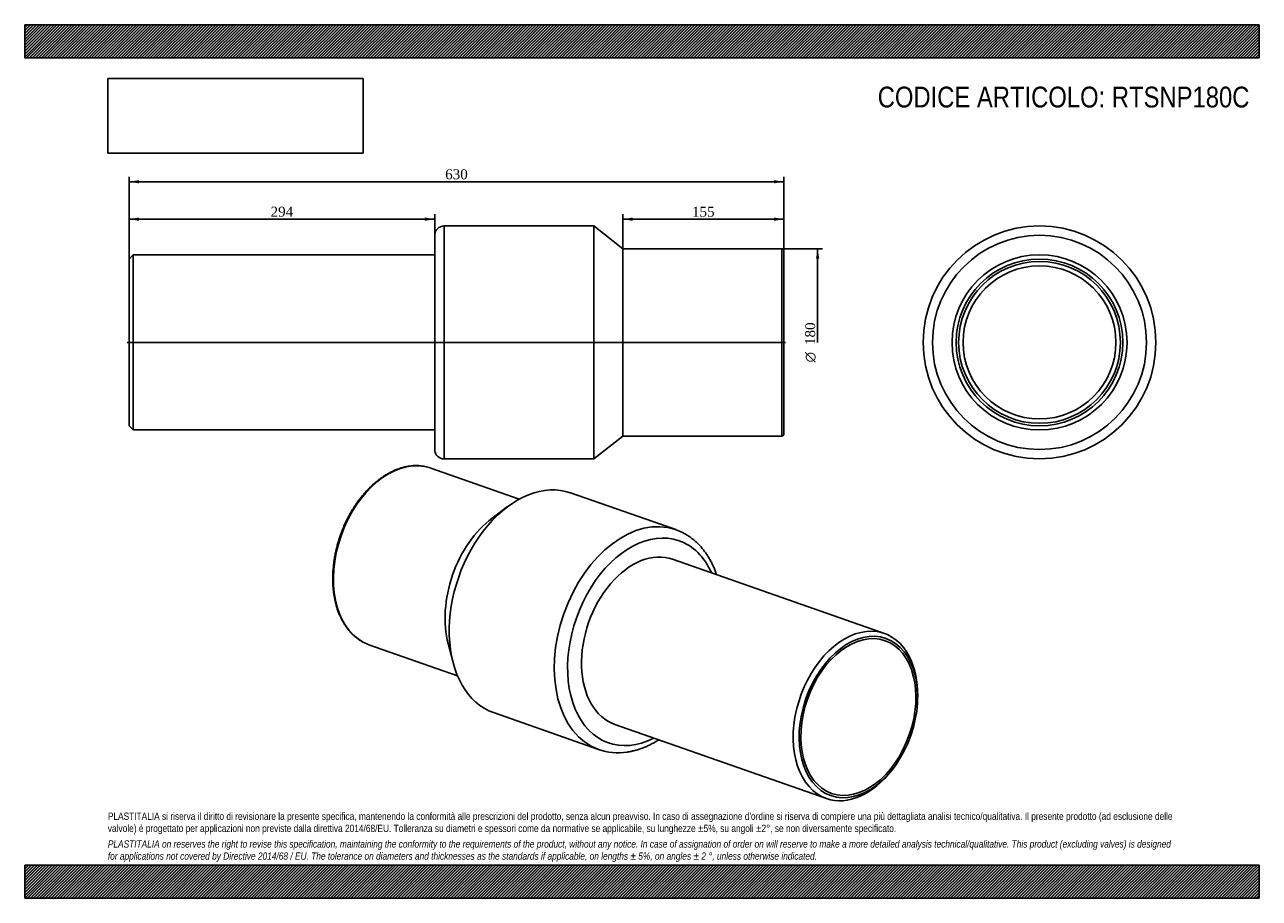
# Model space of a CAD drawing. Header units: millimetres. Extents: x 0 to 1188, y 0 to 840.
import ezdxf
from ezdxf.enums import TextEntityAlignment as Align
from ezdxf.lldxf.tags import DXFTag

# ---------------------------------------------------------------- set-up
doc = ezdxf.new("R2010")
doc.units = ezdxf.units.MM
doc.header["$LTSCALE"] = 4
for name, color, linetype in [('Default', 7, 'Continuous'), ('DV2_Default', 7, 'Continuous'), ('PARTE_PE_', 7, 'Continuous'), ('PARTEA_ACCIAIO', 7, 'Continuous')]:
    doc.layers.add(name, color=color, linetype=linetype)
doc.styles.add('SEACAD_Solid_Edge_ANSI1_Symbols', font='semeca1.ttf')
doc.styles.add('SEACAD_Times_New_Roman', font='times.ttf')
tags = doc.linetypes.add('CENTER2', pattern=[28.575, 19.05, -3.175, 3.175, -3.175]).pattern_tags.tags
tags[10:11] = [DXFTag(74, 4), DXFTag(75, 0), DXFTag(340, '0'), DXFTag(46, 0.0), DXFTag(50, 0.0), DXFTag(44, 0.0), DXFTag(45, 0.0)]
tags[8:9] = [DXFTag(74, 4), DXFTag(75, 0), DXFTag(340, '0'), DXFTag(46, 0.0), DXFTag(50, 0.0), DXFTag(44, 0.0), DXFTag(45, 0.0)]
tags[6:7] = [DXFTag(74, 4), DXFTag(75, 0), DXFTag(340, '0'), DXFTag(46, 0.0), DXFTag(50, 0.0), DXFTag(44, 0.0), DXFTag(45, 0.0)]
tags[4:5] = [DXFTag(74, 4), DXFTag(75, 0), DXFTag(340, '0'), DXFTag(46, 0.0), DXFTag(50, 0.0), DXFTag(44, 0.0), DXFTag(45, 0.0)]
doc.dimstyles.new('ANSImm', dxfattribs={"dimtxt": 9.6, "dimasz": 9.6, "dimexe": 4.8, "dimexo": 0, "dimgap": 2.4, "dimtad": 1, "dimdec": 0, "dimdsep": 46, "dimtxsty": 'SEACAD_Times_New_Roman', "dimblk1": '_SE_FILLED', "dimblk2": '_SE_FILLED', "dimsah": 1, "dimcen": 4.8, "dimazin": 0, "dimtfac": 0.85, "dimtdec": 3, "dimtofl": 0, "dimtmove": 0, "dimatfit": 3, "dimfxl": 1, "dimarcsym": 0})
picture_1 = doc.add_image_def('image1.jpg', size_in_pixel=(4302, 1260))

# ---------------------------------------------------------------- blocks, each defined once
blk = doc.blocks.new('SE')
at = {"layer": 'PARTE_PE_', "color": 7, "linetype": 'Continuous'}
for p, q in [((475.9, 383.9), (390.8, 413.7)), ((626.4, 354.5), (525.2, 389.9)), ((464.7, 376.6), (449.6, 365.3)), ((331.3, 243.8), (416.4, 214)), ((407.4, 244.9), (412.2, 226.7)), ((451.2, 178.5), (552.3, 143.1))]:
    blk.add_line(p, q, dxfattribs=at)
for centre, radius, start, end in [((376.6, 371.8), 44.3, 79.523, 98.4446), ((571.1, 197.5), 57.6, 250.6706, 278.5678)]:
    blk.add_arc(centre, radius, start, end, dxfattribs=at)
for centre, major_axis, start_param, end_param in [((361.1, 328.7), (29.7, 84.9), 0.103073, 3.038794), ((361.1, 328.7), (29.7, 84.9), 0, 0.103073), ((488.2, 284.2), (37, 105.7), 0, 3.141593), ((468.5, 291.1), (29.7, 84.9), 0.782737, 2.358856), ((589.3, 248.8), (-37, -105.7), 3.143309, 6.27993), ((595.7, 246.6), (34, 97.2), 0, 3.756217), ((589.3, 248.8), (-37, -105.7), 3.141593, 3.143309), ((595.7, 246.6), (27.8, 79.4), 0, 3.141593), ((595.7, 246.6), (34, 97.2), 5.668561, 6.283185), ((361.1, 328.7), (29.7, 84.9), 3.038794, 3.141593), ((589.3, 248.8), (-37, -105.7), 6.27993, 6.283185)]:
    blk.add_ellipse(centre, major_axis=major_axis, ratio=0.667959, start_param=start_param, end_param=end_param, dxfattribs=at)
for points, knots in [([(370.1, 415.6), (369.5, 415.5), (368, 415.2), (365.4, 414.7), (362.3, 413.8), (359.2, 412.8), (356.1, 411.6), (353, 410.2), (349.9, 408.5), (346.9, 406.8), (343.9, 404.8), (340.9, 402.6), (338, 400.3), (335.1, 397.8), (332.3, 395.2), (329.6, 392.4), (326.9, 389.5), (324.4, 386.4), (321.9, 383.2), (319.4, 379.9), (317.1, 376.4), (314.9, 372.8), (312.8, 369.2), (310.8, 365.4), (308.9, 361.6), (307.1, 357.7), (305.5, 353.7), (304, 349.7), (302.6, 345.6), (301.4, 341.5), (300.2, 337.4), (299.3, 333.2), (298.4, 329), (297.7, 324.8), (297.2, 320.7), (296.8, 316.5), (296.5, 312.4), (296.4, 308.3), (296.5, 304.3), (296.6, 300.3), (297, 296.4), (297.5, 292.5), (298.1, 288.8), (298.9, 285.1), (299.8, 281.5), (300.8, 278), (302, 274.7), (303.4, 271.5), (304.9, 268.4), (306.5, 265.4), (308.2, 262.6), (310, 259.9), (312, 257.4), (314.1, 255.1), (316.3, 252.9), (318.6, 250.9), (321, 249.1), (323.3, 247.6), (324.8, 246.8), (325.5, 246.4)], [0, 0, 0, 0, 0.009439, 0.027093, 0.044764, 0.062458, 0.080173, 0.097905, 0.115653, 0.133412, 0.151181, 0.168956, 0.186736, 0.204519, 0.222304, 0.240089, 0.257874, 0.275657, 0.293438, 0.311218, 0.328997, 0.346773, 0.364548, 0.382321, 0.400094, 0.417865, 0.435636, 0.453406, 0.471176, 0.488947, 0.506718, 0.52449, 0.542264, 0.560038, 0.577815, 0.595594, 0.613375, 0.631158, 0.648944, 0.666732, 0.684523, 0.702316, 0.72011, 0.737906, 0.755701, 0.773494, 0.791285, 0.809069, 0.826847, 0.844613, 0.862366, 0.880103, 0.897819, 0.915513, 0.933182, 0.950824, 0.968439, 0.986029, 1, 1, 1, 1]), ([(665.8, 311.2), (665.6, 311.8), (664.9, 313.7), (663.7, 316.8), (662.1, 320.5), (660.3, 324), (658.4, 327.3), (656.4, 330.5), (654.2, 333.6), (652, 336.5), (649.6, 339.2), (647.1, 341.7), (644.4, 344.1), (641.7, 346.3), (638.9, 348.3), (636, 350.1), (633, 351.7), (630, 353.1), (627.6, 354.1), (626.4, 354.5), (626.2, 354.5)], [0.7460944, 0.7460944, 0.7460944, 0.7460944, 0.7535762, 0.7691468, 0.7846965, 0.8002186, 0.8157066, 0.8311533, 0.846552, 0.8618965, 0.8771816, 0.8924037, 0.9075611, 0.9226541, 0.9376858, 0.9526613, 0.9675882, 0.9824761, 0.997336, 1, 1, 1, 1]), ([(579.7, 140.6), (580.4, 140.7), (582.2, 141), (585.3, 141.6), (588.8, 142.5), (592.3, 143.6), (595.9, 144.9), (599.4, 146.5), (603, 148.2), (606.4, 150.1), (608.8, 151.5), (610.1, 152.3), (610.2, 152.3)], [0, 0, 0, 0, 0.008485, 0.0236552, 0.0388649, 0.054134, 0.0694588, 0.0848343, 0.1002548, 0.1157139, 0.1312052, 0.13247, 0.13247, 0.13247, 0.13247])]:
    blk.add_open_spline(points, degree=3, knots=knots, dxfattribs=at)
at = {"layer": 'PARTEA_ACCIAIO', "color": 7, "linetype": 'Continuous'}
for p, q in [((827.2, 254.7), (623.5, 326)), ((859.2, 191.7), (859.2, 193.6)), ((567.9, 167.2), (771.5, 95.8)), ((834.7, 123.6), (835.8, 125))]:
    blk.add_line(p, q, dxfattribs=at)
for start_param, end_param in [(2.027398, 6.283185), (0, 1.114195)]:
    blk.add_ellipse((799.4, 175.3), major_axis=(-27.8, -79.4), ratio=0.667959, start_param=start_param, end_param=end_param, dxfattribs=at)
for major_axis in [(26.5, 75.6), (-25.7, -73.4)]:
    blk.add_ellipse((802.2, 174.3), major_axis=major_axis, ratio=0.667959, dxfattribs=at)
blk = doc.blocks.new('SE1')
at = {"layer": 'DV2_Default', "color": 7, "linetype": 'CENTER2'}
blk.add_line((98.7, 534.5), (732.2, 534.5), dxfattribs=at)
at = {"layer": 'PARTE_PE_', "color": 7, "linetype": 'Continuous'}
for p, q in [((403.5, 646.5), (403.5, 422.5)), ((547.5, 646.5), (403.5, 646.5)), ((547.5, 422.5), (547.5, 646.5)), ((575.5, 624.5), (547.5, 646.5)), ((394.5, 431.5), (394.5, 637.5)), ((575.5, 444.5), (575.5, 624.5)), ((728.5, 624.5), (575.5, 624.5)), ((728.5, 444.5), (728.5, 624.5)), ((730.5, 622.5), (730.5, 446.5)), ((547.5, 422.5), (575.5, 444.5)), ((575.5, 444.5), (728.5, 444.5)), ((403.5, 422.5), (547.5, 422.5))]:
    blk.add_line(p, q, dxfattribs=at)
for centre, radius, start, end in [((403.5, 637.5), 9, 90, 180), ((728.5, 622.5), 2, 0, 90), ((728.5, 446.5), 2, 270, 0), ((403.5, 431.5), 9, 180, 270)]:
    blk.add_arc(centre, radius, start, end, dxfattribs=at)
at = {"layer": 'PARTEA_ACCIAIO', "color": 7, "linetype": 'Continuous'}
for p, q in [((104.5, 618.7), (100.5, 614.7)), ((104.5, 618.7), (104.5, 450.4)), ((394.5, 618.7), (104.5, 618.7)), ((100.5, 454.4), (100.5, 614.7)), ((100.5, 454.4), (104.5, 450.4)), ((104.5, 450.4), (394.5, 450.4))]:
    blk.add_line(p, q, dxfattribs=at)
blk = doc.blocks.new('SE2')
at = {"layer": 'PARTE_PE_', "color": 7, "linetype": 'Continuous'}
for radius in [112, 103, 73.6]:
    blk.add_circle((976.5, 534.5), radius, dxfattribs=at)
at = {"layer": 'PARTEA_ACCIAIO', "color": 7, "linetype": 'Continuous'}
for radius in [84.2, 80.2, 77.8]:
    blk.add_circle((976.5, 534.5), radius, dxfattribs=at)
blk = doc.blocks.new('DMBLK34')
at = {"layer": 'Default', "linetype": 'Continuous'}
for points in [[(110.1, 654.6), (100.5, 653), (110.1, 651.4)], [(384.9, 654.6), (384.9, 651.4), (394.5, 653)]]:
    blk.add_hatch(color=7, dxfattribs=at).paths.add_polyline_path(points)
at = {"layer": 'Default', "color": 7, "linetype": 'Continuous'}
for p, q in [((100.5, 614.7), (100.5, 657.8)), ((394.5, 637.5), (394.5, 657.8)), ((394.5, 653), (100.5, 653))]:
    blk.add_line(p, q, dxfattribs=at)
at = {"layer": 'Default', "color": 7, "linetype": 'Continuous', "style": 'SEACAD_Times_New_Roman'}
blk.add_text('294', height=9.6, dxfattribs=at).set_placement((236.6, 665), align=Align.TOP_LEFT)
blk = doc.blocks.new('_SE_FILLED')
at = {"color": 0}
blk.add_line((0, 0), (-1, 0), dxfattribs=at)
blk.add_solid([(0, 0), (-1, -0.1665), (-1, 0.1665), (0, 0)], dxfattribs=at)
blk = doc.blocks.new('DMBLK35')
at = {"layer": 'Default', "linetype": 'Continuous'}
for points in [[(585.1, 654.6), (575.5, 653), (585.1, 651.4)], [(720.9, 654.6), (720.9, 651.4), (730.5, 653)]]:
    blk.add_hatch(color=7, dxfattribs=at).paths.add_polyline_path(points)
at = {"layer": 'Default', "color": 7, "linetype": 'Continuous'}
for p, q in [((575.5, 624.5), (575.5, 657.8)), ((730.5, 534.5), (730.5, 657.8)), ((575.5, 653), (730.5, 653))]:
    blk.add_line(p, q, dxfattribs=at)
at = {"layer": 'Default', "color": 7, "linetype": 'Continuous', "style": 'SEACAD_Times_New_Roman'}
blk.add_text('155', height=9.6, dxfattribs=at).set_placement((642.1, 665), align=Align.TOP_LEFT)
blk = doc.blocks.new('DMBLK36')
at = {"layer": 'Default', "linetype": 'Continuous'}
for points in [[(110.1, 690.6), (100.5, 689), (110.1, 687.4)], [(720.9, 690.6), (720.9, 687.4), (730.5, 689)]]:
    blk.add_hatch(color=7, dxfattribs=at).paths.add_polyline_path(points)
at = {"layer": 'Default', "color": 7, "linetype": 'Continuous'}
for p, q in [((100.5, 534.5), (100.5, 693.8)), ((100.5, 689), (730.5, 689)), ((730.5, 534.5), (730.5, 693.8))]:
    blk.add_line(p, q, dxfattribs=at)
at = {"layer": 'Default', "color": 7, "linetype": 'Continuous', "style": 'SEACAD_Times_New_Roman'}
blk.add_text('630', height=9.6, dxfattribs=at).set_placement((404.6, 701), align=Align.TOP_LEFT)
blk = doc.blocks.new('GDimGGroup')
at = {"layer": 'Default', "linetype": 'Continuous'}
blk.add_hatch(color=7, dxfattribs=at).paths.add_polyline_path([(764.6, 614.9), (763, 624.5), (761.4, 614.9)])
at = {"layer": 'Default', "color": 7, "linetype": 'Continuous'}
for p, q in [((728.5, 624.5), (767.8, 624.5)), ((763, 624.5), (763, 534.5))]:
    blk.add_line(p, q, dxfattribs=at)
for s, style, p in [('180', 'SEACAD_Times_New_Roman', (751, 532)), ('O', 'SEACAD_Solid_Edge_ANSI1_Symbols', (751, 515.3))]:
    blk.add_text(s, height=9.6, rotation=90, dxfattribs=dict(at, style=style)).set_placement(p, align=Align.TOP_LEFT)

msp = doc.modelspace()

# ---------------------------------------------------------------- hatches: boundary and pattern name
at = {"layer": 'Default', "linetype": 'Continuous'}
h = msp.add_hatch(dxfattribs=at)
h.set_pattern_fill('LINE', scale=0.629921, angle=45, style=0)
h.paths.add_polyline_path([(1188, 808), (1188, 840), (0, 840), (0, 808)])
for points in [[(1188, 808), (1188, 840), (0, 840), (0, 808)], [(1188, 0), (1188, 32), (0, 32), (0, 0)]]:
    msp.add_hatch(color=7, dxfattribs=at).paths.add_polyline_path(points)
h = msp.add_hatch(dxfattribs=at)
h.set_pattern_fill('LINE', scale=0.629921, angle=45, style=0)
h.paths.add_polyline_path([(1188, 0), (1188, 32), (0, 32), (0, 0)])

# ---------------------------------------------------------------- linework, layer by layer
at = {"layer": 'Default', "color": 7, "linetype": 'Continuous'}
for p, q in [((0, 840), (1188, 840)), ((0, 808), (0, 840)), ((1188, 840), (1188, 808)), ((1188, 808), (0, 808)), ((0, 32), (1188, 32)), ((0, 0), (0, 32)), ((1188, 32), (1188, 0)), ((1188, 0), (0, 0))]:
    msp.add_line(p, q, dxfattribs=at)

# ---------------------------------------------------------------- block references
at = {"layer": 'Default'}
for name in ['SE1', 'SE2', 'GDimGGroup', 'SE']:
    msp.add_blockref(name, (0, 0), dxfattribs=at)

# ---------------------------------------------------------------- texts
at = {"layer": 'Default', "attachment_point": 1}
for s, insert, char_height, width in [('{\\fArial Narrow|b0||i0||c0|p34;\\C7;\\H20.;\\W1.;CODICE ARTICOLO: RTSNP180C}', (820.822, 780.446), 20, 366.45004), ("{\\fArial Narrow|b0||i0||c0|p34;\\C7;\\H7.;\\W1.;PLASTITALIA si riserva il diritto di revisionare la presente specifica, mantenendo la conformità alle prescrizioni del prodotto, senza alcun preavviso. In caso di assegnazione d'ordine si riserva di compiere una più dettagliata analisi tecnico/qualitativa. Il presente prodotto (ad esclusione delle \\P}{\\fArial Narrow|b0||i0||c0|p34;\\C7;\\H7.;\\W1.;valvole) è progettato per applicazioni non previste dalla direttiva 2014/68/EU. Tolleranza su diametri e spessori come da normative se applicabile, su lunghezze ±5%, su angoli ±2°, se non diversamente specificato.\\P}{\\fArial Narrow|b0||i0||c0|p34;\\C7;\\H2.;\\W1.;   \\P}{\\fArial Narrow|b0||i1||c0|p34;\\C7;\\H7.;\\W1.;PLASTITALIA on reserves the right to revise this specification, maintaining the conformity to the requirements of the product, without any notice. In case of assignation of order on will reserve to make a more detailed analysis technical/qualitative. This product (excluding valves) is designed \\P}{\\fArial Narrow|b0||i1||c0|p34;\\C7;\\H7.;\\W1.;for applications not covered by Directive 2014/68 / EU. The tolerance on diameters and thicknesses as the standards if applicable, on lengths ± 5%, on angles ± 2 °, unless otherwise indicated.\\P}", (80, 82.409), 7, 1028)]:
    msp.add_mtext(s, dxfattribs=dict(at, insert=insert, char_height=char_height, width=width))

# ---------------------------------------------------------------- dimensions: what is measured, and where the dimension line sits
at = {"layer": 'Default', "color": 7, "linetype": 'Continuous'}
dim = msp.add_linear_dim(base=(100.49, 689.042), p1=(100.49, 534.526), p2=(730.49, 534.526), angle=0, text='\\A1;<>', dimstyle='ANSImm', override={"dimdec": 2}, dxfattribs=at)
dim.commit()
dim.dimension.update_dxf_attribs({"geometry": 'DMBLK36', "text_midpoint": (415.49, 689.042), "dimtype": 161})
dim = msp.add_linear_dim(base=(100.49, 653.042), p1=(394.49, 637.526), p2=(100.49, 614.676), text='\\A1;<>', dimstyle='ANSImm', dxfattribs=at)
dim.commit()
dim.dimension.update_dxf_attribs({"geometry": 'DMBLK34', "text_midpoint": (247.49, 653.042), "dimtype": 160})
dim = msp.add_linear_dim(base=(730.49, 653.042), p1=(575.49, 624.526), p2=(730.49, 534.526), text='\\A1;<>', dimstyle='ANSImm', override={"dimdec": 2}, dxfattribs=at)
dim.commit()
dim.dimension.update_dxf_attribs({"geometry": 'DMBLK35', "text_midpoint": (652.99, 653.042), "dimtype": 160})

# ---------------------------------------------------------------- pictures from other files: only their frames are drawn
image = msp.add_image(picture_1, insert=(80, 716.413), size_in_units=(245.829, 72))
image.dxf.flags = 7

doc.saveas('drawing.dxf')
